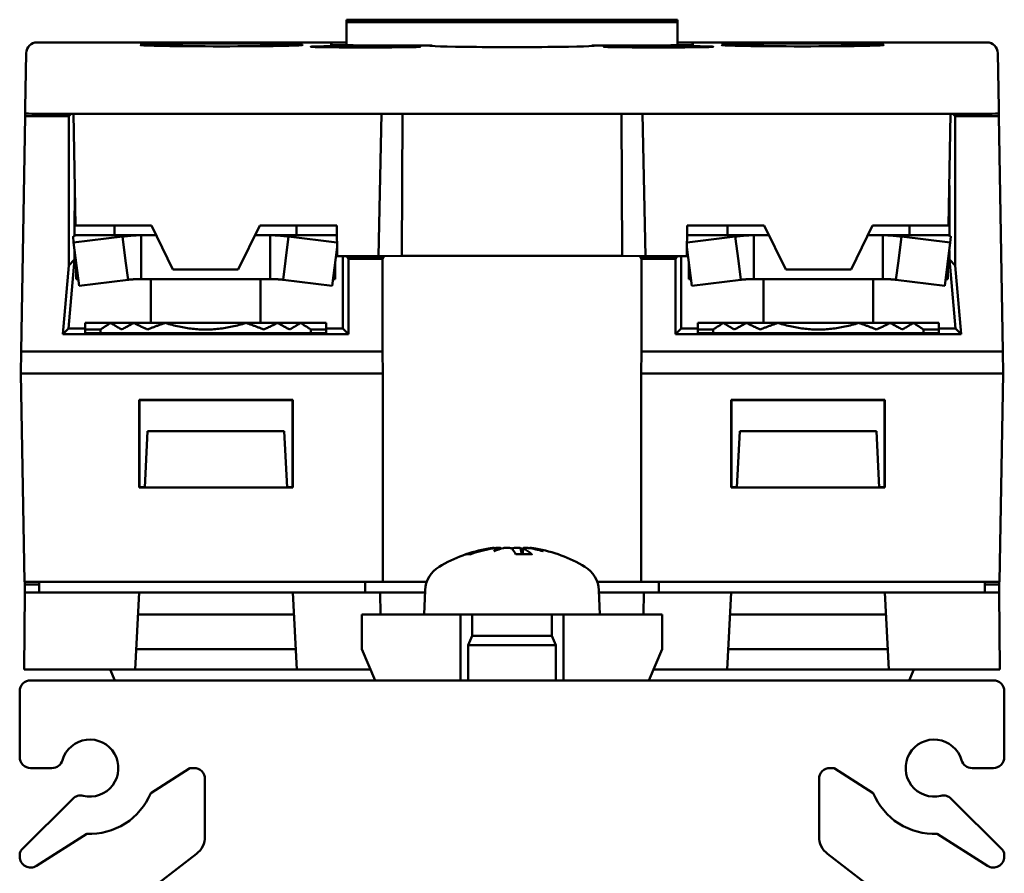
# Model space of a CAD drawing. Header units: millimetres. Extents: x 0 to 187, y 0 to 231.
# Tile 16 of 16: x 142 to 187, y 192 to 231. Entities that reach past the tile are written whole.
import ezdxf

# ---------------------------------------------------------------- set-up
doc = ezdxf.new("R2010")
doc.units = ezdxf.units.MM
doc.layers.add('Arêtes visibles(ISO)', color=7, linetype='Continuous', lineweight=50)

msp = doc.modelspace()

# ---------------------------------------------------------------- linework, layer by layer
at = {"layer": 'Arêtes visibles(ISO)'}
for p, q in [((157.259, 230.761), (159.329, 230.761)), ((157.259, 230.654), (157.259, 230.761)), ((157.259, 230.654), (157.259, 229.592)), ((172.359, 230.654), (157.259, 230.654)), ((159.329, 230.76), (159.329, 230.761)), ((162.689, 230.76), (159.329, 230.76)), ((162.689, 230.761), (166.929, 230.761)), ((162.689, 230.761), (162.689, 230.76)), ((166.929, 230.76), (166.929, 230.761)), ((170.289, 230.76), (166.929, 230.76)), ((170.289, 230.761), (172.359, 230.761)), ((170.289, 230.761), (170.289, 230.76)), ((172.359, 230.761), (172.359, 230.654)), ((172.359, 230.654), (172.359, 229.592)), ((157.259, 229.724), (143.152, 229.724)), ((156.559, 229.609), (156.559, 229.705)), ((157.133, 229.553), (159.133, 229.553)), ((159.133, 229.5), (157.133, 229.5)), ((161.162, 229.591), (157.559, 229.591)), ((161.164, 229.561), (161.162, 229.591)), ((168.455, 229.591), (168.454, 229.561)), ((172.059, 229.591), (168.455, 229.591)), ((170.485, 229.553), (172.485, 229.553)), ((172.485, 229.5), (170.485, 229.5)), ((186.465, 229.724), (172.359, 229.724)), ((173.059, 229.705), (173.059, 229.609)), ((142.653, 229.233), (142.609, 226.725)), ((187.009, 226.725), (186.965, 229.233)), ((142.426, 215.631), (142.614, 226.36)), ((142.609, 226.725), (142.609, 226.482)), ((142.614, 226.36), (142.616, 226.481)), ((142.614, 226.36), (144.596, 226.36)), ((143.109, 226.474), (144.809, 226.474)), ((144.71, 226.474), (144.596, 226.36)), ((144.596, 226.36), (144.596, 219.557)), ((144.809, 226.474), (144.898, 221.375)), ((144.809, 226.474), (158.856, 226.474)), ((158.727, 219.976), (158.856, 226.474)), ((158.856, 226.474), (170.761, 226.474)), ((159.809, 226.474), (159.778, 219.986)), ((169.809, 226.474), (169.839, 219.986)), ((170.761, 226.474), (184.809, 226.474)), ((170.761, 226.474), (170.89, 219.976)), ((184.809, 226.474), (184.72, 221.375)), ((184.809, 226.474), (186.509, 226.474)), ((184.908, 226.474), (185.021, 226.36)), ((185.021, 226.36), (187.004, 226.36)), ((185.021, 219.557), (185.021, 226.36)), ((187.002, 226.481), (187.004, 226.36)), ((187.004, 226.36), (187.191, 215.631)), ((187.009, 226.482), (187.009, 226.725)), ((144.866, 223.204), (144.865, 220.913)), ((184.752, 220.913), (184.752, 223.204)), ((144.898, 221.375), (148.374, 221.375)), ((146.689, 221.375), (146.689, 220.931)), ((148.374, 221.375), (149.349, 219.376)), ((152.328, 219.376), (153.304, 221.375)), ((153.304, 221.375), (156.814, 221.375)), ((154.989, 221.375), (154.989, 220.931)), ((156.814, 221.375), (156.839, 219.976)), ((172.779, 219.976), (172.803, 221.375)), ((172.803, 221.375), (176.314, 221.375)), ((174.629, 221.375), (174.629, 220.931)), ((176.314, 221.375), (177.289, 219.376)), ((180.268, 219.376), (181.244, 221.375)), ((181.244, 221.375), (184.72, 221.375)), ((182.929, 221.375), (182.929, 220.931)), ((144.939, 220.931), (147.9, 220.931)), ((148.591, 220.931), (147.9, 220.931)), ((147.9, 220.931), (147.9, 219.811)), ((153.778, 220.931), (153.087, 220.931)), ((153.778, 219.811), (153.778, 220.931)), ((153.778, 220.931), (156.739, 220.931)), ((172.879, 220.931), (175.84, 220.931)), ((176.531, 220.931), (175.84, 220.931)), ((175.84, 220.931), (175.84, 219.811)), ((181.718, 220.931), (181.027, 220.931)), ((181.718, 219.811), (181.718, 220.931)), ((181.718, 220.931), (184.679, 220.931)), ((144.82, 220.594), (144.803, 220.87)), ((147.053, 220.87), (144.82, 220.594)), ((145.066, 218.624), (144.82, 220.594)), ((147.191, 219.767), (147.053, 220.87)), ((154.624, 220.87), (154.487, 219.767)), ((156.828, 220.597), (154.624, 220.87)), ((174.993, 220.87), (172.79, 220.597)), ((175.131, 219.767), (174.993, 220.87)), ((182.564, 220.87), (182.427, 219.767)), ((184.797, 220.594), (182.564, 220.87)), ((184.552, 218.624), (184.797, 220.594)), ((184.814, 220.87), (184.797, 220.594)), ((144.865, 220.234), (144.865, 219.825)), ((156.612, 218.624), (156.832, 220.387)), ((173.006, 218.624), (172.786, 220.387)), ((184.753, 219.825), (184.753, 220.234)), ((144.865, 219.825), (144.589, 216.681)), ((144.596, 219.557), (144.865, 219.825)), ((144.939, 218.931), (144.939, 219.642)), ((147.299, 218.9), (147.191, 219.767)), ((147.9, 219.811), (147.9, 218.931)), ((153.778, 218.931), (153.778, 219.811)), ((154.487, 219.767), (154.379, 218.9)), ((156.739, 219.642), (156.739, 218.931)), ((156.839, 219.976), (158.727, 219.976)), ((157.089, 216.681), (157.088, 219.976)), ((157.313, 219.904), (157.312, 219.976)), ((157.356, 219.86), (157.313, 219.904)), ((157.313, 219.904), (158.952, 219.904)), ((157.356, 216.413), (157.356, 219.86)), ((157.356, 219.86), (158.908, 219.86)), ((159.778, 219.986), (158.727, 219.976)), ((158.952, 219.904), (158.908, 219.86)), ((158.908, 219.86), (158.908, 215.631)), ((158.953, 219.978), (158.952, 219.904)), ((169.839, 219.986), (159.778, 219.986)), ((170.89, 219.976), (169.839, 219.986)), ((170.666, 219.904), (170.665, 219.978)), ((170.709, 219.86), (170.666, 219.904)), ((170.666, 219.904), (172.305, 219.904)), ((170.709, 215.631), (170.709, 219.86)), ((170.709, 219.86), (172.261, 219.86)), ((170.89, 219.976), (172.779, 219.976)), ((172.305, 219.904), (172.261, 219.86)), ((172.261, 219.86), (172.261, 216.413)), ((172.306, 219.976), (172.305, 219.904)), ((172.53, 219.976), (172.529, 216.681)), ((172.879, 218.931), (172.879, 219.642)), ((175.239, 218.9), (175.131, 219.767)), ((175.84, 219.811), (175.84, 218.931)), ((181.718, 218.931), (181.718, 219.811)), ((182.427, 219.767), (182.319, 218.9)), ((184.679, 219.642), (184.679, 218.931)), ((185.029, 216.681), (184.753, 219.825)), ((185.021, 219.557), (184.753, 219.825)), ((144.321, 216.413), (144.596, 219.557)), ((149.349, 219.376), (152.328, 219.376)), ((177.289, 219.376), (180.268, 219.376)), ((185.021, 219.557), (185.296, 216.413)), ((147.299, 218.9), (145.066, 218.624)), ((153.778, 218.931), (147.9, 218.931)), ((148.339, 218.931), (148.339, 216.931)), ((153.339, 218.931), (153.339, 216.931)), ((156.612, 218.624), (154.379, 218.9)), ((175.239, 218.9), (173.006, 218.624)), ((181.718, 218.931), (175.84, 218.931)), ((176.279, 218.931), (176.279, 216.931)), ((181.279, 218.931), (181.279, 216.931)), ((184.552, 218.624), (182.319, 218.9)), ((146.509, 216.931), (145.339, 216.931)), ((145.339, 216.931), (145.339, 216.631)), ((147.566, 216.931), (146.509, 216.931)), ((148.998, 216.931), (147.566, 216.931)), ((152.68, 216.931), (148.998, 216.931)), ((154.111, 216.931), (152.68, 216.931)), ((155.169, 216.931), (154.111, 216.931)), ((156.339, 216.931), (155.169, 216.931)), ((156.339, 216.631), (156.339, 216.931)), ((174.449, 216.931), (173.279, 216.931)), ((173.279, 216.931), (173.279, 216.631)), ((175.506, 216.931), (174.449, 216.931)), ((176.938, 216.931), (175.506, 216.931)), ((180.62, 216.931), (176.938, 216.931)), ((182.051, 216.931), (180.62, 216.931)), ((183.109, 216.931), (182.051, 216.931)), ((184.279, 216.931), (183.109, 216.931)), ((184.279, 216.631), (184.279, 216.931)), ((144.321, 216.413), (144.353, 216.445)), ((144.353, 216.445), (144.357, 216.449)), ((144.357, 216.449), (144.589, 216.681)), ((144.589, 216.681), (145.339, 216.681)), ((146.039, 216.631), (145.339, 216.631)), ((145.339, 216.631), (145.339, 216.471)), ((146.039, 216.459), (146.039, 216.631)), ((146.039, 216.459), (155.639, 216.459)), ((156.339, 216.631), (155.639, 216.631)), ((155.639, 216.631), (155.639, 216.459)), ((156.339, 216.681), (157.089, 216.681)), ((156.339, 216.471), (156.339, 216.631)), ((157.321, 216.449), (157.089, 216.681)), ((157.321, 216.449), (157.324, 216.445)), ((157.356, 216.413), (157.324, 216.445)), ((172.261, 216.413), (172.293, 216.445)), ((172.293, 216.445), (172.297, 216.449)), ((172.297, 216.449), (172.529, 216.681)), ((172.529, 216.681), (173.279, 216.681)), ((173.979, 216.631), (173.279, 216.631)), ((173.279, 216.631), (173.279, 216.471)), ((173.979, 216.459), (173.979, 216.631)), ((173.979, 216.459), (183.579, 216.459)), ((184.279, 216.631), (183.579, 216.631)), ((183.579, 216.631), (183.579, 216.459)), ((184.279, 216.681), (185.029, 216.681)), ((184.279, 216.471), (184.279, 216.631)), ((185.261, 216.449), (185.029, 216.681)), ((185.261, 216.449), (185.264, 216.445)), ((185.296, 216.413), (185.264, 216.445)), ((144.321, 216.413), (157.356, 216.413)), ((172.261, 216.413), (185.296, 216.413)), ((142.426, 215.631), (142.409, 214.631)), ((158.908, 215.631), (142.426, 215.631)), ((158.926, 214.631), (158.908, 215.631)), ((170.709, 215.631), (170.692, 214.631)), ((187.191, 215.631), (170.709, 215.631)), ((187.209, 214.631), (187.191, 215.631)), ((142.409, 214.631), (142.575, 205.131)), ((158.926, 214.631), (142.409, 214.631)), ((158.926, 214.631), (158.926, 205.131)), ((170.692, 214.631), (170.692, 205.131)), ((187.209, 214.631), (170.692, 214.631)), ((187.209, 214.631), (187.043, 205.131)), ((147.809, 213.431), (154.809, 213.431)), ((147.809, 213.431), (147.823, 213.416)), ((147.809, 209.431), (147.809, 213.431)), ((147.823, 213.416), (154.794, 213.416)), ((147.823, 209.445), (147.823, 213.416)), ((154.809, 213.431), (154.794, 213.416)), ((154.794, 213.416), (154.794, 209.445)), ((154.809, 213.431), (154.809, 209.431)), ((174.809, 213.431), (181.809, 213.431)), ((174.809, 213.431), (174.823, 213.416)), ((174.809, 209.431), (174.809, 213.431)), ((174.823, 213.416), (181.794, 213.416)), ((174.823, 209.445), (174.823, 213.416)), ((181.809, 213.431), (181.794, 213.416)), ((181.794, 213.416), (181.794, 209.445)), ((181.809, 213.431), (181.809, 209.431)), ((148.059, 209.431), (148.193, 211.999)), ((154.424, 211.999), (148.193, 211.999)), ((154.559, 209.431), (154.424, 211.999)), ((175.059, 209.431), (175.193, 211.999)), ((181.424, 211.999), (175.193, 211.999)), ((181.559, 209.431), (181.424, 211.999)), ((147.809, 209.431), (147.823, 209.445)), ((148.059, 209.431), (147.809, 209.431)), ((148.06, 209.445), (147.823, 209.445)), ((148.059, 209.431), (154.559, 209.431)), ((154.794, 209.445), (154.558, 209.445)), ((154.809, 209.431), (154.559, 209.431)), ((154.809, 209.431), (154.794, 209.445)), ((174.809, 209.431), (174.823, 209.445)), ((175.059, 209.431), (174.809, 209.431)), ((175.06, 209.445), (174.823, 209.445)), ((181.559, 209.431), (175.059, 209.431)), ((181.794, 209.445), (181.558, 209.445)), ((181.809, 209.431), (181.559, 209.431)), ((181.809, 209.431), (181.794, 209.445)), ((163.994, 206.672), (163.995, 206.659)), ((164.293, 206.658), (164.295, 206.632)), ((165.325, 206.658), (165.3, 206.38)), ((165.623, 206.672), (165.622, 206.656)), ((162.906, 206.38), (162.737, 206.38)), ((165.7, 206.38), (164.977, 206.38)), ((142.575, 205.131), (158.926, 205.131)), ((142.589, 204.631), (142.593, 205.007)), ((142.593, 205.007), (142.594, 205.131)), ((143.243, 205.007), (142.593, 205.007)), ((143.243, 205.131), (143.243, 204.631)), ((158.106, 205.131), (158.106, 204.631)), ((158.926, 205.131), (159.01, 205.131)), ((159.01, 205.131), (160.921, 205.131)), ((168.696, 205.131), (170.608, 205.131)), ((170.608, 205.131), (170.692, 205.131)), ((170.692, 205.131), (187.043, 205.131)), ((171.512, 205.131), (171.512, 204.631)), ((186.375, 205.131), (186.375, 204.631)), ((187.025, 205.007), (186.375, 205.007)), ((187.024, 205.131), (187.025, 205.007)), ((187.025, 205.007), (187.028, 204.631)), ((142.559, 201.131), (142.589, 204.631)), ((147.807, 204.631), (142.589, 204.631)), ((147.624, 201.131), (147.807, 204.631)), ((154.81, 204.631), (147.807, 204.631)), ((154.81, 204.631), (154.994, 201.131)), ((158.8, 204.631), (154.81, 204.631)), ((158.8, 204.631), (160.844, 204.631)), ((158.809, 203.631), (158.8, 204.631)), ((160.848, 204.743), (160.809, 203.631)), ((168.77, 204.743), (168.809, 203.631)), ((168.774, 204.631), (170.818, 204.631)), ((170.818, 204.631), (170.809, 203.631)), ((174.807, 204.631), (170.818, 204.631)), ((174.624, 201.131), (174.807, 204.631)), ((181.81, 204.631), (174.807, 204.631)), ((181.81, 204.631), (181.994, 201.131)), ((187.028, 204.631), (181.81, 204.631)), ((187.059, 201.131), (187.028, 204.631)), ((147.755, 203.631), (154.863, 203.631)), ((157.959, 203.631), (162.459, 203.631)), ((157.959, 203.631), (157.959, 202.061)), ((162.459, 200.631), (162.459, 203.631)), ((162.459, 203.631), (167.159, 203.631)), ((162.998, 203.631), (162.998, 202.66)), ((166.619, 203.631), (166.619, 202.66)), ((167.159, 200.631), (167.159, 203.631)), ((167.159, 203.631), (171.659, 203.631)), ((171.659, 203.631), (171.659, 202.061)), ((174.755, 203.631), (181.863, 203.631)), ((162.998, 202.66), (162.809, 202.231)), ((162.998, 202.66), (166.619, 202.66)), ((166.619, 202.66), (166.809, 202.231)), ((154.945, 202.061), (147.673, 202.061)), ((158.566, 200.631), (157.959, 202.061)), ((162.809, 202.231), (166.809, 202.231)), ((162.809, 202.231), (162.809, 200.631)), ((162.809, 202.231), (166.809, 202.231)), ((166.809, 202.231), (166.809, 200.631)), ((171.659, 202.061), (171.052, 200.631)), ((181.945, 202.061), (174.673, 202.061)), ((147.624, 201.131), (142.559, 201.131)), ((146.479, 201.131), (146.691, 200.631)), ((154.994, 201.131), (147.624, 201.131)), ((158.354, 201.131), (154.994, 201.131)), ((174.624, 201.131), (171.264, 201.131)), ((181.994, 201.131), (174.624, 201.131)), ((187.059, 201.131), (181.994, 201.131)), ((183.139, 201.131), (182.927, 200.631)), ((186.759, 200.631), (142.859, 200.631)), ((142.359, 200.131), (142.359, 197.131)), ((187.259, 197.131), (187.259, 200.131)), ((142.859, 196.631), (143.83, 196.631)), ((148.333, 195.49), (150.124, 196.631)), ((150.124, 196.631), (150.309, 196.631)), ((179.309, 196.631), (179.493, 196.631)), ((179.493, 196.631), (181.284, 195.49)), ((185.788, 196.631), (186.759, 196.631)), ((150.809, 196.131), (150.809, 193.508)), ((178.809, 193.508), (178.809, 196.131)), ((144.78, 195.235), (142.447, 192.901)), ((187.171, 192.901), (184.837, 195.235)), ((143.127, 192.173), (145.42, 193.634)), ((184.197, 193.634), (186.49, 192.173)), ((142.359, 192.689), (142.359, 192.595)), ((150.418, 192.714), (142.476, 186.621)), ((187.141, 186.621), (179.2, 192.714)), ((187.259, 192.595), (187.259, 192.689))]:
    msp.add_line(p, q, dxfattribs=at)
at = {"layer": 'Arêtes visibles(ISO)', "flags": 128}
for points in [[(144.939, 220.931), (144.933, 220.93), (144.927, 220.93), (144.921, 220.93), (144.916, 220.929), (144.91, 220.928), (144.904, 220.927), (144.899, 220.925), (144.893, 220.924), (144.887, 220.922), (144.881, 220.92), (144.876, 220.918), (144.87, 220.915), (144.864, 220.913), (144.859, 220.91), (144.853, 220.907), (144.847, 220.904), (144.842, 220.9), (144.836, 220.896), (144.831, 220.892), (144.825, 220.888), (144.82, 220.884), (144.814, 220.88), (144.809, 220.875), (144.803, 220.87)], [(147.053, 220.87), (147.088, 220.875), (147.124, 220.88), (147.159, 220.884), (147.194, 220.888), (147.229, 220.892), (147.264, 220.896), (147.299, 220.9), (147.335, 220.904), (147.37, 220.907), (147.405, 220.91), (147.44, 220.913), (147.476, 220.915), (147.511, 220.918), (147.546, 220.92), (147.582, 220.922), (147.617, 220.924), (147.652, 220.925), (147.688, 220.927), (147.723, 220.928), (147.758, 220.929), (147.794, 220.93), (147.829, 220.93), (147.865, 220.93), (147.9, 220.931)], [(153.778, 220.931), (153.813, 220.93), (153.848, 220.93), (153.884, 220.93), (153.919, 220.929), (153.954, 220.928), (153.99, 220.927), (154.025, 220.925), (154.061, 220.924), (154.096, 220.922), (154.131, 220.92), (154.167, 220.918), (154.202, 220.915), (154.237, 220.913), (154.272, 220.91), (154.308, 220.907), (154.343, 220.904), (154.378, 220.9), (154.413, 220.896), (154.449, 220.892), (154.484, 220.888), (154.519, 220.884), (154.554, 220.88), (154.589, 220.875), (154.624, 220.87)], [(156.822, 220.908), (156.819, 220.91), (156.816, 220.912), (156.812, 220.913), (156.809, 220.915), (156.805, 220.916), (156.802, 220.918), (156.798, 220.919), (156.795, 220.921), (156.791, 220.922), (156.788, 220.923), (156.784, 220.924), (156.781, 220.925), (156.777, 220.926), (156.774, 220.927), (156.77, 220.927), (156.767, 220.928), (156.763, 220.929), (156.76, 220.929), (156.756, 220.93), (156.753, 220.93), (156.749, 220.93), (156.746, 220.93), (156.742, 220.931), (156.739, 220.931)], [(172.879, 220.931), (172.875, 220.931), (172.872, 220.93), (172.868, 220.93), (172.865, 220.93), (172.861, 220.93), (172.858, 220.929), (172.854, 220.929), (172.851, 220.928), (172.847, 220.927), (172.844, 220.927), (172.84, 220.926), (172.837, 220.925), (172.833, 220.924), (172.83, 220.923), (172.826, 220.922), (172.823, 220.921), (172.819, 220.919), (172.816, 220.918), (172.812, 220.916), (172.809, 220.915), (172.805, 220.913), (172.802, 220.912), (172.798, 220.91), (172.795, 220.908)], [(174.993, 220.87), (175.028, 220.875), (175.064, 220.88), (175.099, 220.884), (175.134, 220.888), (175.169, 220.892), (175.204, 220.896), (175.239, 220.9), (175.275, 220.904), (175.31, 220.907), (175.345, 220.91), (175.38, 220.913), (175.416, 220.915), (175.451, 220.918), (175.486, 220.92), (175.522, 220.922), (175.557, 220.924), (175.592, 220.925), (175.628, 220.927), (175.663, 220.928), (175.698, 220.929), (175.734, 220.93), (175.769, 220.93), (175.805, 220.93), (175.84, 220.931)], [(181.718, 220.931), (181.753, 220.93), (181.788, 220.93), (181.824, 220.93), (181.859, 220.929), (181.894, 220.928), (181.93, 220.927), (181.965, 220.925), (182.001, 220.924), (182.036, 220.922), (182.071, 220.92), (182.107, 220.918), (182.142, 220.915), (182.177, 220.913), (182.212, 220.91), (182.248, 220.907), (182.283, 220.904), (182.318, 220.9), (182.353, 220.896), (182.389, 220.892), (182.424, 220.888), (182.459, 220.884), (182.494, 220.88), (182.529, 220.875), (182.564, 220.87)], [(184.814, 220.87), (184.809, 220.875), (184.804, 220.88), (184.798, 220.884), (184.793, 220.888), (184.787, 220.892), (184.781, 220.896), (184.776, 220.9), (184.77, 220.904), (184.765, 220.907), (184.759, 220.91), (184.753, 220.913), (184.748, 220.915), (184.742, 220.918), (184.736, 220.92), (184.73, 220.922), (184.725, 220.924), (184.719, 220.925), (184.713, 220.927), (184.708, 220.928), (184.702, 220.929), (184.696, 220.93), (184.69, 220.93), (184.685, 220.93), (184.679, 220.931)], [(145.03, 218.909), (145.026, 218.911), (145.022, 218.913), (145.019, 218.914), (145.015, 218.916), (145.011, 218.917), (145.007, 218.919), (145.003, 218.92), (144.999, 218.921), (144.996, 218.922), (144.992, 218.923), (144.988, 218.924), (144.984, 218.925), (144.98, 218.926), (144.977, 218.927), (144.973, 218.928), (144.969, 218.928), (144.965, 218.929), (144.961, 218.929), (144.958, 218.93), (144.954, 218.93), (144.95, 218.93), (144.946, 218.93), (144.943, 218.931), (144.939, 218.931)], [(147.9, 218.931), (147.875, 218.931), (147.85, 218.93), (147.825, 218.93), (147.8, 218.93), (147.774, 218.929), (147.749, 218.929), (147.724, 218.928), (147.699, 218.927), (147.674, 218.926), (147.649, 218.925), (147.624, 218.924), (147.599, 218.923), (147.574, 218.922), (147.549, 218.92), (147.524, 218.919), (147.499, 218.917), (147.474, 218.915), (147.449, 218.913), (147.424, 218.912), (147.399, 218.909), (147.374, 218.907), (147.349, 218.905), (147.324, 218.903), (147.299, 218.9)], [(154.379, 218.9), (154.354, 218.903), (154.329, 218.905), (154.304, 218.907), (154.279, 218.909), (154.254, 218.912), (154.229, 218.913), (154.204, 218.915), (154.179, 218.917), (154.154, 218.919), (154.129, 218.92), (154.104, 218.922), (154.079, 218.923), (154.054, 218.924), (154.028, 218.925), (154.003, 218.926), (153.978, 218.927), (153.953, 218.928), (153.928, 218.929), (153.903, 218.929), (153.878, 218.93), (153.853, 218.93), (153.828, 218.93), (153.803, 218.931), (153.778, 218.931)], [(156.739, 218.931), (156.735, 218.931), (156.731, 218.93), (156.727, 218.93), (156.724, 218.93), (156.72, 218.93), (156.716, 218.929), (156.712, 218.929), (156.709, 218.928), (156.705, 218.928), (156.701, 218.927), (156.697, 218.926), (156.693, 218.925), (156.69, 218.924), (156.686, 218.923), (156.682, 218.922), (156.678, 218.921), (156.674, 218.92), (156.67, 218.919), (156.667, 218.917), (156.663, 218.916), (156.659, 218.914), (156.655, 218.913), (156.651, 218.911), (156.647, 218.909)], [(172.97, 218.909), (172.966, 218.911), (172.962, 218.913), (172.959, 218.914), (172.955, 218.916), (172.951, 218.917), (172.947, 218.919), (172.943, 218.92), (172.939, 218.921), (172.936, 218.922), (172.932, 218.923), (172.928, 218.924), (172.924, 218.925), (172.92, 218.926), (172.917, 218.927), (172.913, 218.928), (172.909, 218.928), (172.905, 218.929), (172.901, 218.929), (172.898, 218.93), (172.894, 218.93), (172.89, 218.93), (172.886, 218.93), (172.883, 218.931), (172.879, 218.931)], [(175.84, 218.931), (175.815, 218.931), (175.79, 218.93), (175.765, 218.93), (175.74, 218.93), (175.714, 218.929), (175.689, 218.929), (175.664, 218.928), (175.639, 218.927), (175.614, 218.926), (175.589, 218.925), (175.564, 218.924), (175.539, 218.923), (175.514, 218.922), (175.489, 218.92), (175.464, 218.919), (175.439, 218.917), (175.414, 218.915), (175.389, 218.913), (175.364, 218.912), (175.339, 218.909), (175.314, 218.907), (175.289, 218.905), (175.264, 218.903), (175.239, 218.9)], [(182.319, 218.9), (182.294, 218.903), (182.269, 218.905), (182.244, 218.907), (182.219, 218.909), (182.194, 218.912), (182.169, 218.913), (182.144, 218.915), (182.119, 218.917), (182.094, 218.919), (182.069, 218.92), (182.044, 218.922), (182.019, 218.923), (181.994, 218.924), (181.968, 218.925), (181.943, 218.926), (181.918, 218.927), (181.893, 218.928), (181.868, 218.929), (181.843, 218.929), (181.818, 218.93), (181.793, 218.93), (181.768, 218.93), (181.743, 218.931), (181.718, 218.931)], [(184.679, 218.931), (184.675, 218.931), (184.671, 218.93), (184.667, 218.93), (184.664, 218.93), (184.66, 218.93), (184.656, 218.929), (184.652, 218.929), (184.649, 218.928), (184.645, 218.928), (184.641, 218.927), (184.637, 218.926), (184.633, 218.925), (184.63, 218.924), (184.626, 218.923), (184.622, 218.922), (184.618, 218.921), (184.614, 218.92), (184.61, 218.919), (184.607, 218.917), (184.603, 218.916), (184.599, 218.914), (184.595, 218.913), (184.591, 218.911), (184.587, 218.909)], [(146.039, 216.631), (146.059, 216.644), (146.079, 216.657), (146.099, 216.67), (146.118, 216.683), (146.138, 216.696), (146.158, 216.708), (146.178, 216.721), (146.198, 216.734), (146.217, 216.747), (146.237, 216.759), (146.257, 216.772), (146.276, 216.784), (146.296, 216.797), (146.315, 216.809), (146.335, 216.822), (146.354, 216.834), (146.374, 216.846), (146.393, 216.858), (146.412, 216.871), (146.432, 216.883), (146.451, 216.895), (146.47, 216.907), (146.489, 216.919), (146.509, 216.931)], [(146.509, 216.931), (146.53, 216.917), (146.552, 216.904), (146.573, 216.891), (146.594, 216.878), (146.615, 216.865), (146.637, 216.852), (146.658, 216.839), (146.679, 216.826), (146.7, 216.814), (146.721, 216.801), (146.742, 216.788), (146.763, 216.776), (146.784, 216.763), (146.805, 216.751), (146.826, 216.739), (146.847, 216.726), (146.868, 216.714), (146.889, 216.702), (146.909, 216.69), (146.93, 216.678), (146.951, 216.666), (146.971, 216.654), (146.992, 216.642), (147.013, 216.631)], [(147.013, 216.631), (147.036, 216.644), (147.06, 216.657), (147.083, 216.671), (147.107, 216.684), (147.13, 216.697), (147.153, 216.71), (147.177, 216.723), (147.2, 216.736), (147.223, 216.749), (147.246, 216.761), (147.269, 216.774), (147.293, 216.786), (147.316, 216.799), (147.339, 216.811), (147.361, 216.824), (147.384, 216.836), (147.407, 216.848), (147.43, 216.86), (147.453, 216.872), (147.476, 216.884), (147.498, 216.896), (147.521, 216.907), (147.544, 216.919), (147.566, 216.931)], [(147.566, 216.931), (147.593, 216.917), (147.62, 216.903), (147.647, 216.89), (147.674, 216.876), (147.701, 216.863), (147.728, 216.85), (147.754, 216.836), (147.781, 216.823), (147.808, 216.811), (147.834, 216.798), (147.861, 216.785), (147.887, 216.773), (147.914, 216.76), (147.94, 216.748), (147.966, 216.736), (147.992, 216.723), (148.019, 216.711), (148.045, 216.7), (148.071, 216.688), (148.097, 216.676), (148.123, 216.665), (148.149, 216.653), (148.175, 216.642), (148.201, 216.631)], [(148.201, 216.631), (148.235, 216.645), (148.269, 216.66), (148.303, 216.674), (148.336, 216.688), (148.37, 216.702), (148.404, 216.716), (148.437, 216.729), (148.471, 216.743), (148.504, 216.756), (148.538, 216.769), (148.571, 216.781), (148.604, 216.794), (148.637, 216.806), (148.67, 216.819), (148.703, 216.831), (148.736, 216.842), (148.769, 216.854), (148.802, 216.866), (148.835, 216.877), (148.867, 216.888), (148.9, 216.899), (148.933, 216.91), (148.965, 216.92), (148.998, 216.931)], [(148.998, 216.931), (149.077, 216.906), (149.156, 216.882), (149.235, 216.86), (149.314, 216.838), (149.392, 216.818), (149.469, 216.798), (149.547, 216.78), (149.624, 216.763), (149.701, 216.747), (149.778, 216.732), (149.854, 216.718), (149.93, 216.705), (150.007, 216.693), (150.083, 216.682), (150.158, 216.673), (150.234, 216.664), (150.31, 216.656), (150.385, 216.649), (150.461, 216.644), (150.536, 216.639), (150.612, 216.635), (150.688, 216.633), (150.763, 216.631), (150.839, 216.631)], [(150.839, 216.631), (150.914, 216.631), (150.99, 216.633), (151.066, 216.635), (151.141, 216.639), (151.217, 216.644), (151.292, 216.649), (151.368, 216.656), (151.443, 216.664), (151.519, 216.673), (151.595, 216.682), (151.671, 216.693), (151.747, 216.705), (151.823, 216.718), (151.9, 216.732), (151.977, 216.747), (152.053, 216.763), (152.131, 216.78), (152.208, 216.798), (152.286, 216.818), (152.364, 216.838), (152.442, 216.86), (152.521, 216.882), (152.6, 216.906), (152.68, 216.931)], [(152.68, 216.931), (152.712, 216.92), (152.745, 216.91), (152.778, 216.899), (152.81, 216.888), (152.843, 216.877), (152.876, 216.866), (152.908, 216.854), (152.941, 216.842), (152.974, 216.831), (153.007, 216.819), (153.04, 216.806), (153.073, 216.794), (153.107, 216.781), (153.14, 216.769), (153.173, 216.756), (153.207, 216.743), (153.24, 216.729), (153.274, 216.716), (153.307, 216.702), (153.341, 216.688), (153.375, 216.674), (153.409, 216.66), (153.443, 216.645), (153.477, 216.631)], [(153.477, 216.631), (153.503, 216.642), (153.529, 216.653), (153.555, 216.665), (153.581, 216.676), (153.607, 216.688), (153.633, 216.7), (153.659, 216.711), (153.685, 216.723), (153.711, 216.736), (153.738, 216.748), (153.764, 216.76), (153.79, 216.773), (153.817, 216.785), (153.843, 216.798), (153.87, 216.811), (153.896, 216.823), (153.923, 216.836), (153.95, 216.85), (153.977, 216.863), (154.003, 216.876), (154.03, 216.89), (154.057, 216.903), (154.084, 216.917), (154.111, 216.931)], [(154.111, 216.931), (154.134, 216.919), (154.157, 216.907), (154.179, 216.896), (154.202, 216.884), (154.225, 216.872), (154.247, 216.86), (154.27, 216.848), (154.293, 216.836), (154.316, 216.824), (154.339, 216.811), (154.362, 216.799), (154.385, 216.786), (154.408, 216.774), (154.431, 216.761), (154.454, 216.749), (154.478, 216.736), (154.501, 216.723), (154.524, 216.71), (154.548, 216.697), (154.571, 216.684), (154.594, 216.671), (154.618, 216.657), (154.641, 216.644), (154.665, 216.631)], [(154.665, 216.631), (154.686, 216.642), (154.706, 216.654), (154.727, 216.666), (154.747, 216.678), (154.768, 216.69), (154.789, 216.702), (154.81, 216.714), (154.831, 216.726), (154.851, 216.739), (154.872, 216.751), (154.893, 216.763), (154.914, 216.776), (154.935, 216.788), (154.956, 216.801), (154.977, 216.814), (154.998, 216.826), (155.02, 216.839), (155.041, 216.852), (155.062, 216.865), (155.083, 216.878), (155.105, 216.891), (155.126, 216.904), (155.147, 216.917), (155.169, 216.931)], [(155.169, 216.931), (155.188, 216.919), (155.207, 216.907), (155.227, 216.895), (155.246, 216.883), (155.265, 216.871), (155.285, 216.858), (155.304, 216.846), (155.323, 216.834), (155.343, 216.822), (155.362, 216.809), (155.382, 216.797), (155.401, 216.784), (155.421, 216.772), (155.441, 216.759), (155.46, 216.747), (155.48, 216.734), (155.5, 216.721), (155.519, 216.708), (155.539, 216.696), (155.559, 216.683), (155.579, 216.67), (155.599, 216.657), (155.619, 216.644), (155.639, 216.631)], [(173.979, 216.631), (173.999, 216.644), (174.019, 216.657), (174.039, 216.67), (174.058, 216.683), (174.078, 216.696), (174.098, 216.708), (174.118, 216.721), (174.138, 216.734), (174.157, 216.747), (174.177, 216.759), (174.197, 216.772), (174.216, 216.784), (174.236, 216.797), (174.255, 216.809), (174.275, 216.822), (174.294, 216.834), (174.314, 216.846), (174.333, 216.858), (174.352, 216.871), (174.372, 216.883), (174.391, 216.895), (174.41, 216.907), (174.429, 216.919), (174.449, 216.931)], [(174.449, 216.931), (174.47, 216.917), (174.492, 216.904), (174.513, 216.891), (174.534, 216.878), (174.555, 216.865), (174.577, 216.852), (174.598, 216.839), (174.619, 216.826), (174.64, 216.814), (174.661, 216.801), (174.682, 216.788), (174.703, 216.776), (174.724, 216.763), (174.745, 216.751), (174.766, 216.739), (174.787, 216.726), (174.808, 216.714), (174.829, 216.702), (174.849, 216.69), (174.87, 216.678), (174.891, 216.666), (174.911, 216.654), (174.932, 216.642), (174.953, 216.631)], [(174.953, 216.631), (174.976, 216.644), (175, 216.657), (175.023, 216.671), (175.047, 216.684), (175.07, 216.697), (175.093, 216.71), (175.117, 216.723), (175.14, 216.736), (175.163, 216.749), (175.186, 216.761), (175.209, 216.774), (175.233, 216.786), (175.256, 216.799), (175.279, 216.811), (175.301, 216.824), (175.324, 216.836), (175.347, 216.848), (175.37, 216.86), (175.393, 216.872), (175.416, 216.884), (175.438, 216.896), (175.461, 216.907), (175.484, 216.919), (175.506, 216.931)], [(175.506, 216.931), (175.533, 216.917), (175.56, 216.903), (175.587, 216.89), (175.614, 216.876), (175.641, 216.863), (175.668, 216.85), (175.694, 216.836), (175.721, 216.823), (175.748, 216.811), (175.774, 216.798), (175.801, 216.785), (175.827, 216.773), (175.854, 216.76), (175.88, 216.748), (175.906, 216.736), (175.932, 216.723), (175.959, 216.711), (175.985, 216.7), (176.011, 216.688), (176.037, 216.676), (176.063, 216.665), (176.089, 216.653), (176.115, 216.642), (176.141, 216.631)], [(176.141, 216.631), (176.175, 216.645), (176.209, 216.66), (176.243, 216.674), (176.276, 216.688), (176.31, 216.702), (176.344, 216.716), (176.377, 216.729), (176.411, 216.743), (176.444, 216.756), (176.478, 216.769), (176.511, 216.781), (176.544, 216.794), (176.577, 216.806), (176.61, 216.819), (176.643, 216.831), (176.676, 216.842), (176.709, 216.854), (176.742, 216.866), (176.775, 216.877), (176.807, 216.888), (176.84, 216.899), (176.873, 216.91), (176.905, 216.92), (176.938, 216.931)], [(176.938, 216.931), (177.017, 216.906), (177.096, 216.882), (177.175, 216.86), (177.254, 216.838), (177.332, 216.818), (177.409, 216.798), (177.487, 216.78), (177.564, 216.763), (177.641, 216.747), (177.718, 216.732), (177.794, 216.718), (177.87, 216.705), (177.947, 216.693), (178.023, 216.682), (178.098, 216.673), (178.174, 216.664), (178.25, 216.656), (178.325, 216.649), (178.401, 216.644), (178.476, 216.639), (178.552, 216.635), (178.628, 216.633), (178.703, 216.631), (178.779, 216.631)], [(178.779, 216.631), (178.854, 216.631), (178.93, 216.633), (179.006, 216.635), (179.081, 216.639), (179.157, 216.644), (179.232, 216.649), (179.308, 216.656), (179.383, 216.664), (179.459, 216.673), (179.535, 216.682), (179.611, 216.693), (179.687, 216.705), (179.763, 216.718), (179.84, 216.732), (179.917, 216.747), (179.993, 216.763), (180.071, 216.78), (180.148, 216.798), (180.226, 216.818), (180.304, 216.838), (180.382, 216.86), (180.461, 216.882), (180.54, 216.906), (180.62, 216.931)], [(180.62, 216.931), (180.652, 216.92), (180.685, 216.91), (180.718, 216.899), (180.75, 216.888), (180.783, 216.877), (180.816, 216.866), (180.848, 216.854), (180.881, 216.842), (180.914, 216.831), (180.947, 216.819), (180.98, 216.806), (181.013, 216.794), (181.047, 216.781), (181.08, 216.769), (181.113, 216.756), (181.147, 216.743), (181.18, 216.729), (181.214, 216.716), (181.247, 216.702), (181.281, 216.688), (181.315, 216.674), (181.349, 216.66), (181.383, 216.645), (181.417, 216.631)], [(181.417, 216.631), (181.443, 216.642), (181.469, 216.653), (181.495, 216.665), (181.521, 216.676), (181.547, 216.688), (181.573, 216.7), (181.599, 216.711), (181.625, 216.723), (181.651, 216.736), (181.678, 216.748), (181.704, 216.76), (181.73, 216.773), (181.757, 216.785), (181.783, 216.798), (181.81, 216.811), (181.836, 216.823), (181.863, 216.836), (181.89, 216.85), (181.917, 216.863), (181.943, 216.876), (181.97, 216.89), (181.997, 216.903), (182.024, 216.917), (182.051, 216.931)], [(182.051, 216.931), (182.074, 216.919), (182.097, 216.907), (182.119, 216.896), (182.142, 216.884), (182.165, 216.872), (182.187, 216.86), (182.21, 216.848), (182.233, 216.836), (182.256, 216.824), (182.279, 216.811), (182.302, 216.799), (182.325, 216.786), (182.348, 216.774), (182.371, 216.761), (182.394, 216.749), (182.418, 216.736), (182.441, 216.723), (182.464, 216.71), (182.488, 216.697), (182.511, 216.684), (182.534, 216.671), (182.558, 216.657), (182.581, 216.644), (182.605, 216.631)], [(182.605, 216.631), (182.626, 216.642), (182.646, 216.654), (182.667, 216.666), (182.687, 216.678), (182.708, 216.69), (182.729, 216.702), (182.75, 216.714), (182.771, 216.726), (182.791, 216.739), (182.812, 216.751), (182.833, 216.763), (182.854, 216.776), (182.875, 216.788), (182.896, 216.801), (182.917, 216.814), (182.938, 216.826), (182.96, 216.839), (182.981, 216.852), (183.002, 216.865), (183.023, 216.878), (183.045, 216.891), (183.066, 216.904), (183.087, 216.917), (183.109, 216.931)], [(183.109, 216.931), (183.128, 216.919), (183.147, 216.907), (183.167, 216.895), (183.186, 216.883), (183.205, 216.871), (183.225, 216.858), (183.244, 216.846), (183.263, 216.834), (183.283, 216.822), (183.302, 216.809), (183.322, 216.797), (183.341, 216.784), (183.361, 216.772), (183.381, 216.759), (183.4, 216.747), (183.42, 216.734), (183.44, 216.721), (183.459, 216.708), (183.479, 216.696), (183.499, 216.683), (183.519, 216.67), (183.539, 216.657), (183.559, 216.644), (183.579, 216.631)], [(163.994, 206.672), (163.993, 206.673), (163.992, 206.674), (163.989, 206.674), (163.985, 206.674), (163.98, 206.674), (163.974, 206.674), (163.967, 206.673), (163.959, 206.673), (163.951, 206.672), (163.941, 206.671), (163.931, 206.67), (163.92, 206.669), (163.907, 206.667), (163.894, 206.665), (163.88, 206.664), (163.866, 206.662), (163.85, 206.659), (163.835, 206.657), (163.819, 206.655), (163.802, 206.652), (163.786, 206.65), (163.769, 206.647), (163.752, 206.644), (163.735, 206.641)], [(163.878, 206.641), (163.898, 206.645), (163.919, 206.648), (163.94, 206.651), (163.961, 206.654), (163.983, 206.657), (164.005, 206.66), (164.027, 206.662), (164.048, 206.665), (164.069, 206.667), (164.09, 206.669), (164.109, 206.67), (164.128, 206.671), (164.147, 206.672), (164.165, 206.673), (164.182, 206.674), (164.199, 206.674), (164.214, 206.674), (164.229, 206.674), (164.242, 206.673), (164.253, 206.672), (164.263, 206.671), (164.272, 206.67), (164.279, 206.668), (164.286, 206.666)], [(164.204, 206.674), (164.199, 206.674), (164.194, 206.674), (164.189, 206.674), (164.183, 206.674), (164.178, 206.674), (164.172, 206.674), (164.167, 206.673), (164.161, 206.673), (164.155, 206.673), (164.15, 206.673), (164.144, 206.672), (164.138, 206.672), (164.132, 206.672), (164.126, 206.671), (164.12, 206.671), (164.113, 206.671), (164.107, 206.67), (164.101, 206.67), (164.095, 206.669), (164.089, 206.669), (164.082, 206.668), (164.076, 206.668), (164.069, 206.667), (164.063, 206.666)], [(164.293, 206.658), (164.293, 206.659), (164.293, 206.659), (164.293, 206.659), (164.292, 206.66), (164.292, 206.66), (164.292, 206.66), (164.292, 206.661), (164.292, 206.661), (164.292, 206.661), (164.291, 206.662), (164.291, 206.662), (164.291, 206.662), (164.29, 206.662), (164.29, 206.663), (164.29, 206.663), (164.289, 206.663), (164.289, 206.664), (164.289, 206.664), (164.288, 206.664), (164.288, 206.664), (164.287, 206.665), (164.287, 206.665), (164.286, 206.665), (164.286, 206.665)], [(164.423, 206.666), (164.444, 206.668), (164.465, 206.67), (164.486, 206.671), (164.508, 206.672), (164.53, 206.673), (164.552, 206.674), (164.574, 206.674), (164.595, 206.674), (164.615, 206.674), (164.635, 206.673), (164.654, 206.672), (164.672, 206.671), (164.689, 206.67), (164.706, 206.669), (164.722, 206.667), (164.737, 206.665), (164.751, 206.662), (164.763, 206.66), (164.774, 206.657), (164.784, 206.654), (164.792, 206.651), (164.799, 206.648), (164.804, 206.645), (164.808, 206.641)], [(165.194, 206.666), (165.174, 206.668), (165.153, 206.67), (165.131, 206.671), (165.11, 206.672), (165.088, 206.673), (165.066, 206.674), (165.044, 206.674), (165.023, 206.674), (165.002, 206.674), (164.982, 206.673), (164.964, 206.672), (164.946, 206.671), (164.928, 206.67), (164.912, 206.669), (164.896, 206.667), (164.881, 206.665), (164.867, 206.662), (164.854, 206.66), (164.843, 206.657), (164.834, 206.654), (164.825, 206.651), (164.819, 206.648), (164.813, 206.645), (164.809, 206.641)], [(165.345, 206.641), (165.338, 206.645), (165.333, 206.648), (165.329, 206.651), (165.326, 206.654), (165.325, 206.657), (165.325, 206.66), (165.327, 206.662), (165.331, 206.665), (165.336, 206.667), (165.342, 206.669), (165.35, 206.67), (165.358, 206.671), (165.369, 206.672), (165.381, 206.673), (165.394, 206.674), (165.408, 206.674), (165.424, 206.674), (165.441, 206.674), (165.458, 206.673), (165.477, 206.672), (165.496, 206.671), (165.515, 206.67), (165.534, 206.668), (165.555, 206.666)], [(165.413, 206.674), (165.408, 206.674), (165.404, 206.674), (165.399, 206.674), (165.394, 206.674), (165.39, 206.674), (165.386, 206.674), (165.381, 206.673), (165.377, 206.673), (165.373, 206.673), (165.37, 206.673), (165.366, 206.672), (165.362, 206.672), (165.359, 206.672), (165.356, 206.671), (165.353, 206.671), (165.35, 206.671), (165.347, 206.67), (165.345, 206.67), (165.342, 206.669), (165.34, 206.669), (165.338, 206.668), (165.336, 206.668), (165.334, 206.667), (165.332, 206.666)], [(165.622, 206.659), (165.62, 206.659), (165.617, 206.659), (165.614, 206.66), (165.611, 206.66), (165.609, 206.66), (165.606, 206.661), (165.603, 206.661), (165.6, 206.661), (165.598, 206.662), (165.595, 206.662), (165.592, 206.662), (165.59, 206.663), (165.587, 206.663), (165.584, 206.663), (165.581, 206.664), (165.579, 206.664), (165.576, 206.664), (165.573, 206.664), (165.571, 206.665), (165.568, 206.665), (165.565, 206.665), (165.563, 206.665), (165.56, 206.666), (165.558, 206.666)], [(165.634, 206.666), (165.63, 206.668), (165.626, 206.67), (165.624, 206.671), (165.623, 206.672), (165.624, 206.673), (165.627, 206.674), (165.631, 206.674), (165.637, 206.674), (165.644, 206.674), (165.652, 206.673), (165.662, 206.672), (165.673, 206.671), (165.685, 206.67), (165.699, 206.669), (165.713, 206.667), (165.729, 206.665), (165.746, 206.662), (165.765, 206.66), (165.783, 206.657), (165.803, 206.654), (165.822, 206.651), (165.842, 206.648), (165.862, 206.645), (165.883, 206.641)], [(162.683, 206.371), (162.686, 206.372), (162.688, 206.372), (162.69, 206.373), (162.692, 206.374), (162.694, 206.374), (162.697, 206.375), (162.699, 206.375), (162.701, 206.376), (162.703, 206.376), (162.706, 206.377), (162.708, 206.377), (162.71, 206.378), (162.713, 206.378), (162.715, 206.378), (162.717, 206.379), (162.719, 206.379), (162.722, 206.379), (162.724, 206.379), (162.726, 206.38), (162.729, 206.38), (162.731, 206.38), (162.733, 206.38), (162.735, 206.38), (162.737, 206.38)], [(165.7, 206.38), (165.701, 206.38), (165.702, 206.38), (165.702, 206.38), (165.703, 206.38), (165.704, 206.38), (165.705, 206.379), (165.706, 206.379), (165.707, 206.379), (165.707, 206.379), (165.708, 206.378), (165.709, 206.378), (165.71, 206.378), (165.711, 206.377), (165.712, 206.377), (165.712, 206.376), (165.713, 206.376), (165.714, 206.375), (165.715, 206.375), (165.716, 206.374), (165.716, 206.374), (165.717, 206.373), (165.718, 206.372), (165.719, 206.372), (165.72, 206.371)]]:
    msp.add_lwpolyline(points, dxfattribs=at)
at = {"layer": 'Arêtes visibles(ISO)'}
for centre, radius, start, end in [((143.152, 229.224), 0.5, 90, 178.9995), ((186.465, 229.224), 0.5, 1.0005, 90), ((164.809, 200.231), 6.5, 99.5477, 120.7913), ((164.809, 200.231), 6.5, 59.2087, 80.4523), ((162.147, 204.698), 1.3, 120.7913, 178), ((167.471, 204.698), 1.3, 2, 59.2087), ((142.859, 200.131), 0.5, 135, 180), ((142.859, 200.131), 0.5, 90, 135), ((186.759, 200.131), 0.5, 45, 90), ((186.759, 200.131), 0.5, 0, 45), ((145.559, 196.631), 1.3, 30.1106, 163.8724), ((184.059, 196.631), 1.3, 16.1276, 149.8894), ((142.859, 197.131), 0.5, 180, 225), ((145.559, 196.631), 1.3, 256.3489, 30.1106), ((184.059, 196.631), 1.3, 149.8894, 283.6511), ((186.759, 197.131), 0.5, 315, 0), ((142.859, 197.131), 0.5, 225, 270), ((143.83, 197.131), 0.5, 270, 306.9362), ((143.83, 197.131), 0.5, 306.9362, 343.8724), ((185.788, 197.131), 0.5, 196.1276, 233.0638), ((185.788, 197.131), 0.5, 233.0638, 270), ((186.759, 197.131), 0.5, 270, 315), ((150.309, 196.131), 0.5, 45, 90), ((150.309, 196.131), 0.5, 0, 45), ((179.309, 196.131), 0.5, 135, 180), ((179.309, 196.131), 0.5, 90, 135), ((145.134, 194.881), 0.5, 105.6744, 135), ((145.134, 194.881), 0.5, 76.3489, 105.6744), ((145.559, 196.631), 3, 302.5, 337.6451), ((184.059, 196.631), 3, 202.3549, 237.5), ((184.484, 194.881), 0.5, 74.3256, 103.6511), ((184.484, 194.881), 0.5, 45, 74.3256), ((145.559, 196.631), 3, 267.3549, 302.5), ((184.059, 196.631), 3, 237.5, 272.6451), ((149.809, 193.508), 1, 333.75, 0), ((179.809, 193.508), 1, 180, 206.25), ((142.659, 192.689), 0.3, 157.5, 180), ((142.659, 192.689), 0.3, 135, 157.5), ((149.809, 193.508), 1, 307.5, 333.75), ((179.809, 193.508), 1, 206.25, 232.5), ((186.959, 192.689), 0.3, 22.5, 45), ((186.959, 192.689), 0.3, 0, 22.5), ((142.859, 192.595), 0.5, 180, 241.25), ((142.859, 192.595), 0.5, 241.25, 302.5), ((186.759, 192.595), 0.5, 237.5, 298.75), ((186.759, 192.595), 0.5, 298.75, 0)]:
    msp.add_arc(centre, radius, start, end, dxfattribs=at)
for centre in [(151.559, 229.609), (178.059, 229.609)]:
    msp.add_ellipse(centre, major_axis=(-3.7, 0), ratio=0.017452, dxfattribs=at)
for centre, major_axis, ratio, start_param, end_param in [((157.133, 229.526), (-1.5, 0), 0.017452, 4.712389, 7.853982), ((157.559, 229.705), (-1, 0), 0.017452, 5.017082, 6.283185), ((157.559, 229.609), (-1, 0), 0.017452, 0, 1.570796), ((159.133, 229.526), (1.5, 0), 0.017452, 4.712389, 7.853982), ((164.809, 229.576), (3.75, 0), 0.017452, 2.905968, 6.51881), ((170.485, 229.526), (-1.5, 0), 0.017452, 4.712389, 7.853982), ((172.059, 229.609), (1, 0), 0.017452, 4.712389, 6.283185), ((172.059, 229.705), (1, 0), 0.017452, 0, 1.266104), ((172.485, 229.526), (1.5, 0), 0.017452, 4.712389, 7.853982), ((143.109, 226.482), (0.5, 0), 0.017452, 3.141593, 4.712084), ((186.509, 226.482), (0.5, 0), 0.017452, 4.712694, 6.283185), ((150.839, 216.555), (7.3, 0), 0.017455, 3.859134, 3.994848), ((150.839, 216.555), (7.3, 0), 0.017455, 5.42993, 5.565644), ((178.779, 216.555), (7.3, 0), 0.017455, 3.859134, 3.994848), ((178.779, 216.555), (7.3, 0), 0.017455, 5.42993, 5.565644), ((164.866, 200.266), (-3.422, 5.511), 0.986257, 5.898309, 6.068002), ((164.658, 200.266), (1.485, 6.315), 0.924732, 0.378804, 0.548497), ((164.016, 200.4), (1.34, 6.285), 0.553857, 0.257985, 0.375136), ((165.672, 200.4), (-1.236, 6.307), 0.4293, 0.056509, 0.17366), ((164.391, 200.4), (2.41, 5.958), 0.886311, 0.484652, 0.485128), ((163.936, 207.284), (-0.11, -1.41), 0.136955, 1.128389, 1.128514), ((164.103, 207.284), (0.225, -1.41), 0.06509, 1.078939, 1.107411), ((165.211, 200.266), (-0.571, 6.462), 0.140362, 5.936477, 6.10617), ((164.407, 200.266), (0.571, 6.462), 0.140362, 0.177015, 0.177692), ((165.213, 207.284), (-0.207, 1.41), 0.084294, 2.011428, 2.253854), ((165.602, 200.4), (-1.34, 6.285), 0.553857, 5.990629, 6.025201), ((165.515, 207.284), (-0.225, -1.41), 0.06509, 5.175774, 5.176573), ((164.432, 200.266), (0.609, 6.459), 0.370506, 5.983786, 6.153479), ((165.227, 200.4), (-2.41, 5.958), 0.886311, 5.681381, 5.798533), ((165.856, 207.284), (0.142, 1.41), 0.125333, 2.036436, 2.04648), ((164.269, 200.4), (1.923, 6.132), 0.814303, 6.275578, 6.39273), ((164.752, 200.266), (3.422, 5.511), 0.986257, 0.3842, 0.384877), ((165.515, 207.284), (-0.225, -1.41), 0.06509, 5.34688, 5.4182)]:
    msp.add_ellipse(centre, major_axis=major_axis, ratio=ratio, start_param=start_param, end_param=end_param, dxfattribs=at)

doc.saveas('drawing.dxf')
